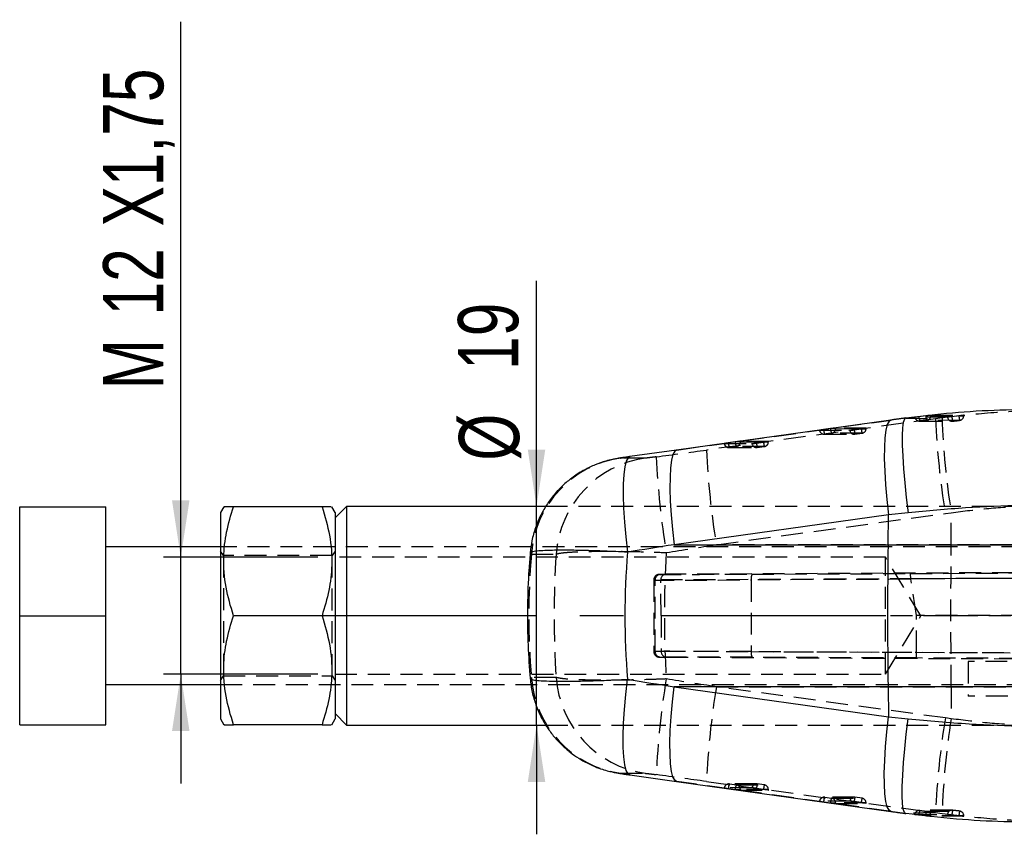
# Model space of a CAD drawing. Extents: x 50 to 602, y 2 to 426.
# Tile 4 of 22: x 90 to 176, y 177 to 248. Entities that reach past the tile are written whole.
import ezdxf

# ---------------------------------------------------------------- set-up
doc = ezdxf.new("R2010")
doc.units = 0
doc.header["$LTSCALE"] = 1.5
doc.linetypes.add('CENTERX2', pattern=[20.32, 12.7, -2.54, 2.54, -2.54])
doc.linetypes.add('HIDDEN', pattern=[1.905, 1.27, -0.635])
doc.layers.get('0').update_dxf_attribs({"linetype": 'CONTINUOUS'})
doc.layers.add('FORMATO', color=179, linetype='CONTINUOUS')
doc.styles.add('SLDTEXTSTYLE0', font='TXT', dxfattribs={"width": 0.75})
doc.dimstyles.new('SLDDIMSTYLE3', dxfattribs={"dimtxt": 5.25, "dimasz": 4.953, "dimexe": 0, "dimexo": 0.0625, "dimgap": 1.3125, "dimtad": 1, "dimdec": 0, "dimrnd": 1e-09, "dimzin": 12, "dimtxsty": 'SLDTEXTSTYLE0', "dimsah": 1, "dimcen": 0.09, "dimazin": 3, "dimtfac": 1, "dimtmove": 0, "dimatfit": 3, "dimtolj": 1, "dimtzin": 12})
doc.dimstyles.new('SLDDIMSTYLE4', dxfattribs={"dimtxt": 5.25, "dimasz": 4.953, "dimexe": 0, "dimexo": 0.0625, "dimgap": 1.3125, "dimtad": 1, "dimdec": 3, "dimrnd": 1e-09, "dimzin": 12, "dimtxsty": 'SLDTEXTSTYLE0', "dimsah": 1, "dimcen": 0.09, "dimazin": 3, "dimtfac": 1, "dimtdec": 3, "dimtmove": 0, "dimatfit": 3, "dimtolj": 1, "dimtzin": 12})

# ---------------------------------------------------------------- blocks, each defined once
blk = doc.blocks.new('_D_9')
at = {"layer": 'FORMATO'}
for p, q in [((134.752, 205.313), (134.752, 224.98)), ((134.752, 186.263), (134.752, 205.313)), ((134.752, 186.263), (134.752, 176.738))]:
    blk.add_line(p, q, dxfattribs=at)
for points in [[(134.752, 205.313), (135.514, 210.266), (133.99, 210.266)], [(134.752, 186.263), (133.99, 181.31), (135.514, 181.31)]]:
    blk.add_solid(points, dxfattribs=at)
at = {"layer": 'FORMATO', "char_height": 5.25, "attachment_point": 1, "rotation": 90, "style": 'SLDTEXTSTYLE0'}
for s, insert in [('19', (127.905, 217.221)), ('%%c', (127.985, 209.304))]:
    blk.add_mtext(s, dxfattribs=dict(at, insert=insert))
blk = doc.blocks.new('_D_10')
at = {"layer": 'FORMATO'}
for p, q in [((103.73, 200.888), (103.73, 247.561)), ((115.687, 200.888), (102.23, 200.888)), ((103.73, 190.688), (103.73, 200.888)), ((115.687, 190.688), (102.23, 190.688)), ((103.73, 190.688), (103.73, 181.163))]:
    blk.add_line(p, q, dxfattribs=at)
for points in [[(103.73, 200.888), (104.492, 205.841), (102.968, 205.841)], [(103.73, 190.688), (102.968, 185.735), (104.492, 185.735)]]:
    blk.add_solid(points, dxfattribs=at)
at = {"layer": 'FORMATO', "char_height": 5.25, "attachment_point": 1, "rotation": 90, "style": 'SLDTEXTSTYLE0'}
for s, insert in [('X1,75', (96.962, 229.719)), ('12', (96.962, 221.96)), ('M', (96.962, 215.529))]:
    blk.add_mtext(s, dxfattribs=dict(at, insert=insert))

msp = doc.modelspace()

# ---------------------------------------------------------------- linework, layer by layer
at = {"color": 7, "linetype": 'HIDDEN'}
for p, q in [((169.5375, 212.9506), (149.5699, 210.2334)), ((168.0858, 213.1614), (168.6853, 213.2346)), ((168.6853, 213.2346), (168.6979, 213.236)), ((169.1387, 213.2798), (171.9987, 213.2598)), ((170.1114, 213.0268), (169.5375, 212.9506)), ((171.5816, 213.2067), (170.9669, 213.1366)), ((171.6829, 213.218), (171.5816, 213.2067)), ((171.6829, 213.218), (172.0028, 213.218)), ((171.9987, 213.2598), (171.9975, 213.2587)), ((171.9987, 213.218), (171.9987, 213.2598)), ((172.0031, 213.218), (172.0031, 213.2587)), ((146.995, 210.2334), (165.6855, 212.8473)), ((160.3792, 212.0945), (159.7796, 212.011)), ((160.3976, 212.0971), (160.3792, 212.0945)), ((160.8324, 212.0971), (160.3976, 212.0971)), ((160.8324, 212.1494), (160.8324, 212.0971)), ((163.4798, 212.1427), (160.8324, 212.1494)), ((160.8324, 212.0971), (163.4798, 212.0905)), ((162.4486, 211.9926), (163.0635, 212.0762)), ((163.1667, 212.0905), (163.4843, 212.0905)), ((163.4798, 212.0905), (163.4798, 212.1427)), ((163.4843, 212.0905), (163.4843, 212.1421)), ((165.6855, 212.8473), (165.6572, 212.8454)), ((168.1356, 212.7539), (170.9796, 212.7379)), ((159.4341, 211.9541), (162.0662, 211.9476)), ((159.8303, 211.6075), (162.4624, 211.6009)), ((160.4858, 211.6949), (159.8863, 211.6114)), ((159.8863, 211.6114), (162.5184, 211.6048)), ((163.1333, 211.6883), (160.4858, 211.6949)), ((162.518, 211.6046), (163.1329, 211.6882)), ((162.5184, 211.6048), (162.518, 211.6046)), ((162.5184, 211.6048), (163.1333, 211.6883)), ((163.1333, 211.6883), (163.1329, 211.6882)), ((151.1277, 210.7965), (153.5473, 210.7904)), ((152.0728, 210.9369), (151.4733, 210.8533)), ((151.524, 210.4499), (153.9435, 210.4438)), ((152.1795, 210.5373), (151.5799, 210.4537)), ((151.5799, 210.4537), (153.9995, 210.4477)), ((152.0913, 210.9394), (152.0728, 210.9369)), ((152.5261, 210.9394), (152.0913, 210.9394)), ((154.6144, 210.5312), (152.1795, 210.5373)), ((152.5261, 210.9917), (152.5261, 210.9394)), ((154.961, 210.9856), (152.5261, 210.9917)), ((152.5261, 210.9394), (154.961, 210.9334)), ((153.9298, 210.8355), (154.5447, 210.919)), ((153.9992, 210.4475), (154.6141, 210.531)), ((153.9995, 210.4477), (153.9992, 210.4475)), ((153.9995, 210.4477), (154.6144, 210.5312)), ((154.6144, 210.5312), (154.6141, 210.531)), ((154.6479, 210.9334), (154.9654, 210.9334)), ((154.961, 210.9334), (154.961, 210.9856)), ((154.9654, 210.9334), (154.9654, 210.985)), ((144.2309, 209.5241), (142.0734, 209.5241)), ((142.9214, 209.6637), (142.8929, 209.6617)), ((146.995, 210.2334), (146.9666, 210.2315)), ((223.1868, 205.3133), (135.5646, 205.3133)), ((150.4317, 201.9807), (170.3994, 204.6978)), ((170.3994, 204.6978), (170.9098, 204.7654)), ((170.8997, 201.9807), (170.9098, 204.7654)), ((177.1868, 201.7883), (107.1868, 201.7883)), ((170.8997, 201.9807), (150.4317, 201.9807)), ((187.6527, 201.9807), (170.8997, 201.9807)), ((107.4539, 201.0383), (107.1868, 201.4197)), ((107.4539, 201.0383), (107.4539, 190.5383)), ((116.9198, 201.0383), (107.4539, 201.0383)), ((117.1868, 201.4197), (116.9198, 201.0383)), ((116.9198, 190.5383), (116.9198, 201.0383)), ((134.3047, 201.1666), (136.4623, 201.1666)), ((165.1868, 200.8883), (117.1868, 200.8883)), ((165.1868, 190.6883), (165.1868, 200.8883)), ((168.2512, 195.7883), (165.1868, 200.8883)), ((146.0311, 199.399), (145.5759, 199.3934)), ((145.5875, 198.9325), (244.7589, 199.3841)), ((244.9588, 199.8494), (146.0311, 199.399)), ((153.5498, 199.4133), (167.3474, 199.4683)), ((167.3474, 199.4683), (251.2547, 199.8494)), ((251.3349, 199.384), (167.3797, 199.0027)), ((144.9683, 198.8912), (144.9683, 192.6853)), ((145.0837, 198.8935), (145.5867, 198.8996)), ((145.0837, 192.6831), (145.0837, 198.8935)), ((145.6227, 195.804), (145.5867, 198.8996)), ((167.3825, 198.9688), (153.4707, 198.9133)), ((153.4707, 198.9133), (153.4707, 192.6632)), ((167.891, 195.8015), (167.3825, 198.9688)), ((145.6227, 195.804), (145.6227, 192.6784)), ((145.6227, 195.804), (244.7368, 195.7883)), ((165.1868, 190.6883), (168.2512, 195.7883)), ((251.4539, 195.7883), (167.891, 195.8015)), ((167.891, 192.6066), (167.891, 195.8015)), ((145.6227, 192.6764), (145.0837, 192.6831)), ((145.6227, 192.6784), (145.6227, 192.6764)), ((244.6319, 192.2276), (145.6227, 192.6784)), ((153.4707, 192.6632), (167.891, 192.6057)), ((167.891, 192.6066), (251.3491, 192.2276)), ((167.891, 192.6057), (167.891, 192.6066)), ((145.5759, 192.1831), (146.0673, 192.177)), ((146.0673, 192.177), (244.8488, 191.7272)), ((167.8587, 192.1062), (153.5498, 192.1632)), ((251.2853, 191.7273), (167.8587, 192.1062)), ((175.8017, 191.7883), (172.392, 191.7883)), ((172.392, 191.7883), (172.392, 188.7883)), ((117.1868, 190.6883), (165.1868, 190.6883)), ((107.1868, 190.1568), (107.4539, 190.5383)), ((107.1868, 189.7883), (177.1868, 189.7883)), ((107.4539, 190.5383), (116.9198, 190.5383)), ((116.9198, 190.5383), (117.1868, 190.1568)), ((134.3047, 190.4099), (134.2771, 190.3204)), ((136.4623, 190.4099), (134.3047, 190.4099)), ((150.4317, 189.5958), (170.8997, 189.5958)), ((170.3994, 186.8787), (150.4317, 189.5958)), ((170.8997, 189.5958), (170.9098, 186.8111)), ((170.8997, 189.5958), (187.6527, 189.5958)), ((178.6905, 188.7883), (172.392, 188.7883)), ((170.9098, 186.8111), (170.3994, 186.8787)), ((135.5619, 186.2633), (223.1868, 186.2633)), ((142.0734, 182.0525), (144.2309, 182.0525)), ((142.9214, 181.9128), (142.8929, 181.9148)), ((146.995, 181.3431), (146.9666, 181.345)), ((165.6855, 178.7292), (146.995, 181.3431)), ((149.5699, 181.3431), (169.5375, 178.6259)), ((153.5473, 180.7861), (151.1277, 180.78)), ((151.4733, 180.7232), (152.0728, 180.6396)), ((153.9435, 181.1327), (151.524, 181.1266)), ((153.9995, 181.1288), (151.5799, 181.1228)), ((151.5799, 181.1228), (152.1795, 181.0392)), ((152.0728, 180.6396), (152.0913, 180.6371)), ((152.0913, 180.6371), (152.5261, 180.6371)), ((152.1795, 181.0392), (154.6144, 181.0453)), ((154.961, 180.6432), (152.5261, 180.6371)), ((152.5261, 180.6371), (152.5261, 180.5848)), ((152.5261, 180.5848), (154.961, 180.5909)), ((154.5447, 180.6575), (153.9298, 180.741)), ((153.9995, 181.1288), (153.9992, 181.129)), ((154.6141, 181.0455), (153.9992, 181.129)), ((154.6144, 181.0453), (153.9995, 181.1288)), ((154.6144, 181.0453), (154.6141, 181.0455)), ((154.6479, 180.6432), (154.9651, 180.6432)), ((154.961, 180.5909), (154.961, 180.6432)), ((154.9654, 180.5915), (154.9654, 180.6432)), ((162.0662, 179.629), (159.4341, 179.6224)), ((159.7796, 179.5655), (160.3792, 179.482)), ((162.4624, 179.9756), (159.8303, 179.969)), ((162.5184, 179.9717), (159.8863, 179.9652)), ((159.8863, 179.9652), (160.4858, 179.8816)), ((160.3792, 179.482), (160.3976, 179.4794)), ((160.3976, 179.4794), (160.8324, 179.4794)), ((160.4858, 179.8816), (163.1333, 179.8882)), ((163.4798, 179.486), (160.8324, 179.4794)), ((160.8324, 179.4794), (160.8324, 179.4272)), ((160.8324, 179.4272), (163.4798, 179.4338)), ((163.0635, 179.5004), (162.4486, 179.5839)), ((162.5184, 179.9717), (162.518, 179.9719)), ((163.1329, 179.8884), (162.518, 179.9719)), ((163.1333, 179.8882), (162.5184, 179.9717)), ((163.1333, 179.8882), (163.1329, 179.8884)), ((163.1667, 179.486), (163.484, 179.486)), ((163.4798, 179.4338), (163.4798, 179.486)), ((163.4843, 179.4344), (163.4843, 179.486)), ((165.6855, 178.7292), (165.6572, 178.7311)), ((170.9797, 178.8366), (168.1356, 178.8226)), ((169.5375, 178.6259), (170.1114, 178.5497)), ((168.6853, 178.3419), (168.0858, 178.4151)), ((168.6979, 178.3405), (168.6853, 178.3419)), ((171.9987, 178.3167), (169.1387, 178.2967)), ((170.9669, 178.44), (171.5816, 178.3698)), ((171.5816, 178.3698), (171.6829, 178.3585)), ((171.6829, 178.3585), (172.0028, 178.3585)), ((171.9987, 178.3167), (171.9987, 178.3585)), ((172.0031, 178.3172), (172.0031, 178.3585))]:
    msp.add_line(p, q, dxfattribs=at)
at = {"color": 7, "linetype": 'CONTINUOUS'}
for p, q in [((166.9508, 213.0236), (166.9319, 213.023)), ((165.6572, 212.8454), (146.9666, 210.2315)), ((146.9666, 210.2315), (142.8928, 209.6617)), ((89.6868, 195.7883), (89.6868, 205.2883)), ((89.6868, 205.2883), (97.1869, 205.2883)), ((97.1869, 195.7883), (97.1869, 205.2883)), ((107.4755, 205.2883), (107.1868, 204.7883)), ((116.0497, 205.2883), (108.324, 205.2883)), ((117.1868, 204.7883), (116.8982, 205.2883)), ((118.1868, 205.3133), (117.1868, 204.3133)), ((135.5646, 205.3133), (118.1868, 205.3133)), ((118.1868, 205.3133), (118.1868, 186.2633)), ((107.1868, 204.7883), (107.1868, 186.7883)), ((117.1868, 204.7883), (117.1868, 186.7883)), ((165.4421, 204.5946), (146.7516, 201.9807)), ((165.4049, 201.9807), (165.4421, 204.5946)), ((167.1564, 204.7709), (165.4421, 204.5946)), ((107.1868, 201.7883), (97.1869, 201.7883)), ((146.7516, 201.9807), (165.4049, 201.9807)), ((165.4049, 201.9807), (182.3834, 201.9807)), ((89.6868, 195.7883), (97.1869, 195.7883)), ((89.6868, 186.2883), (89.6868, 195.7883)), ((97.1869, 186.2883), (97.1869, 195.7883)), ((116.0497, 195.7883), (108.324, 195.7883)), ((97.1869, 189.7883), (107.1868, 189.7883)), ((165.4049, 189.5958), (146.7516, 189.5958)), ((146.7516, 189.5958), (165.4421, 186.9819)), ((165.4049, 189.5958), (165.4421, 186.9819)), ((182.3834, 189.5958), (165.4049, 189.5958)), ((117.1868, 187.2633), (118.1868, 186.2633)), ((107.1868, 186.7883), (107.4755, 186.2883)), ((116.8982, 186.2883), (117.1868, 186.7883)), ((165.4421, 186.9819), (167.1564, 186.8057)), ((89.6868, 186.2883), (97.1869, 186.2883)), ((116.0497, 186.2883), (108.324, 186.2883)), ((118.1868, 186.2633), (135.5619, 186.2633)), ((142.8928, 181.9148), (146.9666, 181.345)), ((146.9666, 181.345), (165.6572, 178.7311)), ((166.9508, 178.5529), (166.9319, 178.5535))]:
    msp.add_line(p, q, dxfattribs=at)
at = {"color": 8, "linetype": 'CONTINUOUS', "flags": 128}
for points in [[(166.9319, 213.023), (166.8259, 212.9325), (166.7312, 212.643), (166.6687, 212.1616), (166.6399, 211.4988), (166.6453, 210.6695), (166.6849, 209.6919), (166.7577, 208.5878), (166.8623, 207.3814), (166.9961, 206.0997), (167.1564, 204.7709)], [(165.6572, 212.8454), (165.4957, 212.748), (165.3372, 212.4522), (165.2135, 211.9666), (165.1273, 211.3018), (165.0805, 210.4723), (165.074, 209.4964), (165.1082, 208.3955), (165.1821, 207.1937), (165.2942, 205.9174), (165.4421, 204.5946)], [(142.8929, 209.6617), (142.7288, 209.5628), (142.568, 209.2632), (142.4425, 208.7715), (142.3551, 208.0987), (142.3078, 207.2595), (142.3016, 206.2728), (142.3366, 205.1604), (142.4121, 203.9471), (142.5263, 202.6597), (142.6768, 201.3269)], [(146.9666, 210.2315), (146.8052, 210.1341), (146.6467, 209.8383), (146.523, 209.3527), (146.4367, 208.6879), (146.3899, 207.8584), (146.3835, 206.8825), (146.4176, 205.7816), (146.4916, 204.5798), (146.6037, 203.3035), (146.7516, 201.9807)], [(142.8929, 181.9148), (142.7288, 182.0137), (142.568, 182.3133), (142.4425, 182.805), (142.3551, 183.4778), (142.3078, 184.317), (142.3016, 185.3037), (142.3366, 186.4161), (142.4121, 187.6294), (142.5263, 188.9168), (142.6768, 190.2497)], [(146.9666, 181.345), (146.8052, 181.4424), (146.6467, 181.7382), (146.523, 182.2238), (146.4367, 182.8886), (146.3899, 183.7181), (146.3835, 184.694), (146.4176, 185.795), (146.4916, 186.9968), (146.6037, 188.273), (146.7516, 189.5958)], [(165.6572, 178.7311), (165.4957, 178.8285), (165.3372, 179.1243), (165.2135, 179.6099), (165.1273, 180.2747), (165.0805, 181.1042), (165.074, 182.0801), (165.1082, 183.1811), (165.1821, 184.3829), (165.2942, 185.6592), (165.4421, 186.9819)], [(166.9319, 178.5535), (166.8259, 178.644), (166.7312, 178.9335), (166.6687, 179.4149), (166.6399, 180.0777), (166.6453, 180.907), (166.6849, 181.8846), (166.7577, 182.9887), (166.8623, 184.1951), (166.9961, 185.4768), (167.1564, 186.8057)]]:
    msp.add_lwpolyline(points, dxfattribs=at)
at = {"color": 7, "linetype": 'HIDDEN', "flags": 128}
for points in [[(170.584, 213.0968), (170.4646, 213.0974), (169.9854, 213.0997), (168.0686, 213.1077), (167.7397, 213.1089)], [(169.1387, 213.236), (170.5756, 213.2275), (171.9987, 213.218)], [(168.1871, 212.7604), (168.3068, 212.7598), (168.7857, 212.7576), (170.7012, 212.7475), (171.0295, 212.7456)], [(171.6414, 212.8145), (171.5217, 212.8154), (171.0428, 212.8187), (169.1273, 212.8308), (168.7836, 212.8328)], [(159.7796, 212.011), (159.7019, 212), (159.6293, 211.9894), (159.5646, 211.9795), (159.5105, 211.9709), (159.4691, 211.9638), (159.4419, 211.9585), (159.4301, 211.9553), (159.4341, 211.9541)], [(151.4733, 210.8533), (151.3956, 210.8423), (151.323, 210.8317), (151.2583, 210.8219), (151.2042, 210.8133), (151.1627, 210.8062), (151.1356, 210.8009), (151.1237, 210.7976), (151.1277, 210.7965)], [(170.8997, 189.5958), (170.8949, 191.1414), (170.8914, 192.6891), (170.8893, 194.2383), (170.8886, 195.7883), (170.8893, 197.3382), (170.8914, 198.8874), (170.8949, 200.4351), (170.8997, 201.9807)], [(151.1277, 180.78), (151.1237, 180.7789), (151.1356, 180.7756), (151.1627, 180.7703), (151.2042, 180.7632), (151.2583, 180.7546), (151.323, 180.7448), (151.3956, 180.7342), (151.4733, 180.7232)], [(159.4341, 179.6224), (159.4301, 179.6212), (159.4419, 179.618), (159.4691, 179.6127), (159.5105, 179.6056), (159.5646, 179.597), (159.6293, 179.5872), (159.7019, 179.5765), (159.7796, 179.5655)], [(171.0295, 178.831), (170.9098, 178.8302), (170.4309, 178.8275), (168.5154, 178.8177), (168.1871, 178.8161)], [(168.7836, 178.7437), (168.9034, 178.7444), (169.3823, 178.7472), (171.2978, 178.7595), (171.6414, 178.762)], [(167.7397, 178.4676), (167.8578, 178.468), (168.337, 178.4699), (170.2538, 178.4781), (170.584, 178.4797)], [(171.9987, 178.3585), (170.5756, 178.349), (169.1387, 178.3405)]]:
    msp.add_lwpolyline(points, dxfattribs=at)
at = {"color": 7, "linetype": 'HIDDEN'}
for centre, radius, start, end in [((168.1376, 213.1633), 0.406, 187.641362, 269.74239), ((168.1389, 213.1599), 0.4024, 187.27897, 276.881642), ((168.9754, 213.1727), 0.8897, 180.72487, 207.609562), ((169.5726, 213.2387), 0.8873, 180.270218, 207.228318), ((168.7342, 213.2342), 0.4045, 277.013741, 0.255445), ((239.494, 216.0848), 70.0266, 182.565303, 189.358413), ((238.4591, 215.4624), 68.3911, 182.040927, 188.998549), ((170.9835, 213.1454), 0.4025, 186.929544, 276.563888), ((173.2674, 213.3042), 2.3065, 184.167323, 194.015871), ((173.8923, 213.3581), 2.3156, 183.749248, 193.577078), ((171.5971, 213.218), 0.406, 276.219448, 0), ((171.5942, 213.2162), 0.4045, 276.696704, 0.257093), ((161.2734, 212.1191), 0.8945, 181.575265, 208.30818), ((160.4278, 212.0953), 0.4046, 278.240229, 0.251586), ((160.4268, 231.4869), 19.589, 277.735699, 278.040536), ((165.4203, 212.2976), 2.3671, 185.368591, 194.920276), ((163.0783, 212.0905), 0.406, 277.7351, 0), ((163.0753, 212.0887), 0.4046, 278.240229, 0.251586), ((170.9822, 213.1487), 0.406, 269.665852, 276.643299), ((159.8313, 212.0135), 0.406, 188.323251, 269.856571), ((159.8325, 212.0101), 0.4023, 187.989036, 277.685582), ((160.6738, 212.0356), 0.8945, 181.575091, 208.308354), ((161.5085, 218.323), 6.3998, 274.999411, 278.447656), ((162.4646, 212.0035), 0.4023, 187.987877, 277.685533), ((164.8043, 212.214), 2.3661, 185.367543, 194.923456), ((162.4634, 212.0069), 0.406, 269.856571, 277.7351), ((151.525, 210.8559), 0.406, 188.323251, 269.856571), ((151.5261, 210.8524), 0.4023, 187.98786, 277.686458), ((152.3675, 210.8779), 0.8945, 181.57533, 208.308048), ((152.967, 210.9615), 0.8945, 181.574233, 208.309212), ((152.1215, 210.9377), 0.4046, 278.238984, 0.253919), ((152.9895, 217.1673), 6.4012, 274.999635, 278.447172), ((153.9457, 210.8464), 0.4023, 187.989674, 277.684795), ((156.2873, 211.0571), 2.3679, 185.370068, 194.918799), ((153.9446, 210.8498), 0.406, 269.856571, 277.7351), ((151.9197, 230.2461), 19.5045, 277.734597, 278.040733), ((156.9008, 211.1404), 2.3665, 185.367352, 194.921514), ((154.5594, 210.9334), 0.406, 277.7351, 0), ((154.5564, 210.9316), 0.4046, 278.240112, 0.251573), ((143.3757, 200.5241), 9.0937, 98.233733, 175.948516), ((145.5332, 200.5242), 9.0936, 98.233672, 175.948631), ((215.9161, 212.7288), 70.7863, 182.50214, 189.293025), ((219.5263, 213.3677), 70.0266, 182.565304, 189.358412), ((145.5808, 198.8964), 0.497, 90.554503, 180.343137), ((154.3027, 199.038), 0.8413, 153.504224, 188.522267), ((145.5808, 192.6801), 0.497, 179.656863, 269.445497), ((154.3027, 192.5385), 0.8413, 171.477733, 206.495776), ((143.3757, 191.0524), 9.0937, 184.051484, 261.766267), ((145.5332, 191.0523), 9.0936, 184.051369, 261.766328), ((215.9161, 178.8477), 70.7863, 170.706975, 177.49786), ((219.5263, 178.2088), 70.0266, 170.641588, 177.434696), ((239.494, 175.4917), 70.0266, 170.641587, 177.434697), ((238.4591, 176.1141), 68.3911, 171.001451, 177.959073), ((151.525, 180.7206), 0.406, 90.143429, 171.676749), ((151.5261, 180.7241), 0.4023, 82.313542, 172.01214), ((152.3675, 180.6986), 0.8945, 151.691952, 178.42467), ((152.967, 180.615), 0.8945, 151.690788, 178.425767), ((152.1215, 180.6389), 0.4046, 359.746081, 81.761016), ((153.9457, 180.7301), 0.4023, 82.315205, 172.010326), ((152.9895, 174.4092), 6.4012, 81.552828, 85.000365), ((156.2873, 180.5194), 2.3679, 165.081201, 174.629932), ((153.9446, 180.7267), 0.406, 82.2649, 90.143429), ((156.9008, 180.4361), 2.3665, 165.078486, 174.632648), ((151.9197, 161.3305), 19.5045, 81.959267, 82.265403), ((154.5594, 180.6432), 0.406, 0, 82.2649), ((154.5564, 180.6449), 0.4046, 359.748427, 81.759888), ((159.8313, 179.563), 0.406, 90.143429, 171.676749), ((159.8325, 179.5665), 0.4023, 82.314418, 172.010964), ((160.6738, 179.541), 0.8945, 151.691646, 178.424909), ((161.2734, 179.4574), 0.8945, 151.69182, 178.424735), ((160.4278, 179.4812), 0.4046, 359.748414, 81.759771), ((162.4646, 179.573), 0.4023, 82.314467, 172.012123), ((161.5085, 173.2535), 6.3998, 81.552344, 85.000589), ((164.8043, 179.3625), 2.3661, 165.076544, 174.632457), ((162.4634, 179.5696), 0.406, 82.2649, 90.143429), ((165.4203, 179.2789), 2.3671, 165.079724, 174.631409), ((160.4268, 160.0896), 19.589, 81.959464, 82.264301), ((163.0783, 179.486), 0.406, 0, 82.2649), ((163.0753, 179.4878), 0.4046, 359.748414, 81.759771), ((168.1376, 178.4132), 0.406, 90.25761, 172.384041), ((168.1389, 178.4166), 0.4024, 83.118358, 172.72103), ((168.9754, 178.4038), 0.8897, 152.390438, 179.27513), ((169.5726, 178.3378), 0.8873, 152.771682, 179.729782), ((168.7342, 178.3423), 0.4045, 359.744555, 82.986259), ((170.9835, 178.4311), 0.4025, 83.436112, 173.070456), ((173.2674, 178.2723), 2.3065, 165.984129, 175.832677), ((170.9822, 178.4278), 0.406, 83.356701, 90.334148), ((173.8923, 178.2184), 2.3156, 166.422922, 176.250752), ((171.5971, 178.3585), 0.406, 0, 83.780552), ((171.5942, 178.3603), 0.4045, 359.742907, 83.303296)]:
    msp.add_arc(centre, radius, start, end, dxfattribs=at)
at = {"color": 7, "linetype": 'CONTINUOUS'}
msp.add_arc((601.1589, 195.7883), 435.798, 179.185836, 180.814164, dxfattribs=at)
at = {"color": 7, "linetype": 'HIDDEN'}
for centre, major_axis, ratio, start_param, end_param in [((169.5451, 212.8492), (25.6096, 3.502), 0.0203826, 1.669483, 1.7192921), ((160.4308, 212.0932), (0.406, 0.0555), 0.0203841, 0.1453066, 1.6499205), ((163.0783, 212.0866), (0.406, 0.0555), 0.0203841, 4.9292214, 6.4284919), ((152.1245, 210.9356), (0.406, 0.0555), 0.0203841, 0.1453066, 1.6499205), ((154.5594, 210.9295), (0.406, 0.0555), 0.0203841, 4.9292214, 6.4284919), ((100.4044, 204.8372), (455.9283, 61.9021), 0.0027706, 4.8104171, 4.820059), ((101.6412, 195.7883), (455.9206, 71.0365), 0.0030357, 4.8094948, 4.8191367), ((213.3535, 195.7883), (79.2762, 0), 0.896234, 3.0658217, 3.2173637), ((198.9863, 195.7883), (0, 71.05), 0.8825323, 1.4950253, 1.6465673), ((198.9863, 195.7883), (0, 71.05), 0.7471827, 1.4931718, 1.6484209), ((155.1162, 199.4316), (9.65, 0.0404), 0.0012291, 2.9906639, 3.143258), ((155.1162, 199.4316), (9.65, 0.0404), 0.0012291, 3.143258, 4.5493361), ((146.0332, 198.899), (-0.0042, 0.5), 0.8932843, 6.2784567, 7.7794195), ((167.3495, 198.9683), (-0.0021, 0.5), 0.0606935, 4.7809599, 6.2819227), ((155.1183, 198.9316), (10.15, 0.0404), 0.0011686, 2.9906644, 4.5493366), ((146.1165, 198.9001), (0.5281, -0.0456), 0.9427753, 3.1678531, 3.2337323), ((168.4995, 198.9729), (1.1197, -0.0395), 0.4448713, 3.1610403, 3.2289814), ((155.1183, 192.6449), (10.15, -0.0404), 0.0011686, 1.7338487, 3.292521), ((146.0694, 192.677), (0.0042, 0.5), 0.8933176, 1.5794792, 3.1463213), ((167.8608, 192.6061), (0.0021, 0.5), 0.0605298, 3.1428552, 4.7117591), ((155.1162, 192.1449), (9.65, -0.0404), 0.0012291, 1.7338492, 3.1585804), ((155.1162, 192.1449), (9.65, -0.0404), 0.0012291, 3.1585804, 3.2925214), ((101.6412, 195.7883), (455.9206, -71.0365), 0.0030357, 1.4640486, 1.4736905), ((100.4044, 186.7393), (455.9283, -61.9021), 0.0027706, 1.4631263, 1.4727682), ((152.1245, 180.6409), (0.406, -0.0555), 0.0203841, 4.6332648, 6.1378787), ((154.5594, 180.647), (0.406, -0.0555), 0.0203841, 6.1378787, 7.6371492), ((160.4308, 179.4833), (0.406, -0.0555), 0.0203841, 4.6332648, 6.1378787), ((163.0783, 179.4899), (0.406, -0.0555), 0.0203841, 6.1378787, 7.6371492), ((169.5451, 178.7273), (25.6096, -3.502), 0.0203826, 4.5638932, 4.6137023)]:
    msp.add_ellipse(centre, major_axis=major_axis, ratio=ratio, start_param=start_param, end_param=end_param, dxfattribs=at)
at = {"color": 7, "linetype": 'CONTINUOUS'}
for centre, major_axis, ratio, start_param, end_param in [((118.9819, 195.7883), (442.0377, 71.0299), 0.0038233, 1.5073186, 1.5165523), ((213.3535, 195.7883), (0, 71.05), 0.9977811, 1.4927636, 1.6488291), ((118.9819, 195.7883), (442.0377, -71.0299), 0.0038233, 4.766633, 4.7758667)]:
    msp.add_ellipse(centre, major_axis=major_axis, ratio=ratio, start_param=start_param, end_param=end_param, dxfattribs=at)
for points, knots in [([(166.9508, 213.0236), (168.3029, 213.1896), (171.0315, 213.5245), (175.2633, 213.7745), (178.046, 213.7723), (179.4783, 213.7711)], [0, 0, 0, 0, 0.3228225, 0.6514594, 1, 1, 1, 1]), ([(166.9318, 213.0229), (166.8253, 213.0082), (166.3993, 212.949), (165.9752, 212.8898), (165.6572, 212.8454)], [0, 0, 0, 0, 0.2500072, 1, 1, 1, 1]), ([(142.8952, 209.6616), (142.7721, 209.6443), (142.4687, 209.6017), (142.0901, 209.5433), (141.7355, 209.4835), (141.306, 209.3981), (140.6728, 209.2393), (139.8567, 208.9589), (138.8868, 208.5019), (137.9682, 207.9235), (137.1102, 207.2238), (136.3562, 206.4484), (135.6743, 205.5514), (135.0928, 204.5484), (134.6404, 203.4609), (134.3271, 202.3577), (134.2445, 201.6122), (134.2057, 201.2613)], [0, 0, 0, 0, 0.0279795, 0.0689808, 0.1005343, 0.1299498, 0.1737994, 0.247792, 0.3237388, 0.4142397, 0.4909699, 0.5720042, 0.6566606, 0.7435031, 0.8317117, 0.920782, 1, 1, 1, 1]), ([(108.324, 195.7883), (108.0789, 196.6128), (107.5835, 198.2797), (107.4022, 200.7495), (107.6683, 203.1105), (108.1041, 204.5579), (108.324, 205.2883)], [0, 0, 0, 0, 0.2646058, 0.5349497, 0.7653441, 1, 1, 1, 1]), ([(108.324, 205.2883), (108.2135, 205.2883), (107.8596, 205.2883), (107.4964, 205.2883), (107.5267, 205.2883), (107.5373, 205.2883)], [0, 0, 0, 0, 0.2279853, 0.730418, 1, 1, 1, 1]), ([(116.8393, 205.2883), (116.8498, 205.2883), (116.8814, 205.2883), (116.5203, 205.2883), (116.1601, 205.2883), (116.0497, 205.2883)], [0, 0, 0, 0, 0.2567025, 0.7720082, 1, 1, 1, 1]), ([(116.0497, 205.2883), (116.2947, 204.4637), (116.7902, 202.7968), (116.9715, 200.327), (116.7054, 197.966), (116.2696, 196.5186), (116.0497, 195.7883)], [0, 0, 0, 0, 0.2646058, 0.5349497, 0.7653441, 1, 1, 1, 1]), ([(182.2858, 205.4333), (181.4295, 205.4387), (179.7116, 205.4495), (176.3414, 205.3918), (172.1295, 205.2214), (168.8257, 204.9221), (167.1564, 204.7709)], [0, 0, 0, 0, 0.1753477, 0.3517799, 0.672473, 1, 1, 1, 1]), ([(134.2004, 201.2608), (134.1601, 200.7653), (134.0362, 199.2408), (133.9447, 196.6771), (133.9755, 193.6306), (134.0949, 191.5102), (134.1887, 190.4248), (134.1983, 190.3138)], [0, 0, 0, 0, 0.13618704, 0.41897514, 0.70151966, 0.96946405, 1, 1, 1, 1]), ([(108.324, 186.2883), (108.0789, 187.1128), (107.5835, 188.7797), (107.4022, 191.2495), (107.6683, 193.6105), (108.1041, 195.0579), (108.324, 195.7883)], [0, 0, 0, 0, 0.2646058, 0.5349497, 0.7653441, 1, 1, 1, 1]), ([(116.0497, 195.7883), (116.2947, 194.9637), (116.7902, 193.2968), (116.9715, 190.827), (116.7054, 188.466), (116.2696, 187.0186), (116.0497, 186.2883)], [0, 0, 0, 0, 0.2646058, 0.5349497, 0.7653441, 1, 1, 1, 1]), ([(134.1986, 190.3083), (134.2478, 189.9139), (134.3446, 189.1366), (134.6735, 188.0253), (135.1121, 186.9966), (135.6536, 186.0628), (136.2742, 185.2304), (136.9539, 184.5037), (137.6712, 183.8841), (138.4043, 183.3701), (139.1303, 182.9576), (139.8254, 182.6397), (140.4588, 182.4089), (140.9915, 182.2549), (141.4082, 182.1577), (141.7369, 182.0933), (142.0619, 182.0377), (142.4318, 181.9803), (142.7526, 181.9349), (142.8937, 181.9149)], [0, 0, 0, 0, 0.0892164, 0.1757762, 0.2593929, 0.3400802, 0.4177562, 0.492245, 0.5632662, 0.6304164, 0.6931421, 0.7506949, 0.8020342, 0.8446232, 0.8756724, 0.8996408, 0.9265479, 0.9676831, 1, 1, 1, 1]), ([(167.1564, 186.8057), (168.0383, 186.7209), (169.8074, 186.5508), (173.2345, 186.3149), (177.4602, 186.1337), (180.6658, 186.14), (182.2858, 186.1432)], [0, 0, 0, 0, 0.1735688, 0.3481869, 0.6706183, 1, 1, 1, 1]), ([(107.5344, 186.2883), (107.5239, 186.2883), (107.4923, 186.2883), (107.8534, 186.2883), (108.2136, 186.2883), (108.324, 186.2883)], [0, 0, 0, 0, 0.2567025, 0.7720082, 1, 1, 1, 1]), ([(116.0497, 186.2883), (116.1601, 186.2883), (116.5141, 186.2883), (116.8773, 186.2883), (116.847, 186.2883), (116.8364, 186.2883)], [0, 0, 0, 0, 0.2279853, 0.730418, 1, 1, 1, 1]), ([(165.6572, 178.7311), (165.7631, 178.7163), (166.1867, 178.6571), (166.6125, 178.5979), (166.9318, 178.5536)], [0, 0, 0, 0, 0.2500107, 1, 1, 1, 1]), ([(179.4783, 177.8054), (178.1582, 177.803), (175.4932, 177.7982), (171.2645, 178.0288), (168.4211, 178.3743), (166.9508, 178.5529)], [0, 0, 0, 0, 0.32156217, 0.64917938, 1, 1, 1, 1])]:
    msp.add_open_spline(points, degree=3, knots=knots, dxfattribs=at)
at = {"color": 7, "linetype": 'HIDDEN'}
for points, knots in [([(166.9508, 213.0236), (167.0709, 213.0205), (167.612, 213.0066), (168.4789, 212.9829), (169.2127, 212.9605), (169.5375, 212.9506)], [0, 0, 0, 0, 0.137079, 0.6179386, 1, 1, 1, 1]), ([(168.6979, 213.236), (168.744, 213.2413), (168.8361, 213.2519), (168.9645, 213.2654), (169.066, 213.2751), (169.121, 213.2794), (169.1343, 213.2797), (169.1387, 213.2798)], [0, 0, 0, 0, 0.2236634, 0.4473538, 0.6702387, 0.8916937, 1, 1, 1, 1]), ([(183.5098, 213.6469), (183.2546, 213.6599), (181.6283, 213.7424), (178.5683, 213.7), (174.3487, 213.5118), (171.5238, 213.1885), (170.1114, 213.0268)], [0, 0, 0, 0, 0.057764, 0.3679653, 0.6839847, 1, 1, 1, 1]), ([(170.9669, 213.1366), (170.9558, 213.1352), (170.8996, 213.1286), (170.8001, 213.1173), (170.6893, 213.1054), (170.6124, 213.098), (170.5929, 213.0972), (170.584, 213.0968)], [0, 0, 0, 0, 0.0605219, 0.3043468, 0.5481704, 0.792006, 1, 1, 1, 1]), ([(171.996, 213.2572), (171.9831, 213.2551), (171.9574, 213.2509), (171.8666, 213.2395), (171.7692, 213.2279), (171.7041, 213.2205), (171.6829, 213.218)], [0, 0, 0, 0, 0.2859302, 0.5725733, 0.860763, 1, 1, 1, 1]), ([(168.7836, 212.8328), (168.6654, 212.8187), (168.4665, 212.7951), (168.2677, 212.7704), (168.1871, 212.7604)], [0, 0, 0, 0, 0.594175, 1, 1, 1, 1]), ([(171.0295, 212.7456), (171.1417, 212.7585), (171.3456, 212.782), (171.5496, 212.8044), (171.6414, 212.8145)], [0, 0, 0, 0, 0.5501909, 1, 1, 1, 1]), ([(142.0734, 209.5241), (142.0688, 209.5243), (142.0515, 209.525), (142.0905, 209.5359), (142.2279, 209.5602), (142.4369, 209.5934), (142.6681, 209.6279), (142.8522, 209.6539), (142.9214, 209.6637)], [0, 0, 0, 0, 0.0760416, 0.2869507, 0.4978085, 0.6404229, 0.8648317, 1, 1, 1, 1]), ([(145.1973, 209.6385), (145.1918, 209.6377), (145.0734, 209.6216), (144.8422, 209.5911), (144.5879, 209.5595), (144.3892, 209.5368), (144.2752, 209.5256), (144.2419, 209.5244), (144.2309, 209.5241)], [0, 0, 0, 0, 0.0119304, 0.2564506, 0.5011443, 0.6418736, 0.8812532, 1, 1, 1, 1]), ([(170.9098, 204.7654), (172.0015, 204.9059), (174.1851, 205.1868), (177.4945, 205.368), (180.8147, 205.3871), (183.0109, 205.2446), (184.109, 205.1734)], [0, 0, 0, 0, 0.247017, 0.4940391, 0.7470124, 1, 1, 1, 1]), ([(134.2195, 201.2593), (134.2117, 201.2536), (134.1754, 201.2266), (134.2478, 201.193), (134.3047, 201.1666)], [0, 0, 0, 0, 0.2129634, 1, 1, 1, 1]), ([(136.4623, 201.1666), (136.5734, 201.1957), (136.7969, 201.2542), (137.4699, 201.3218), (138.4199, 201.3757), (139.6389, 201.407), (141.0779, 201.4146), (142.618, 201.3999), (144.2935, 201.3634), (145.4704, 201.3197), (146.0588, 201.2979)], [0, 0, 0, 0, 0.1190876, 0.2396393, 0.3601916, 0.5011312, 0.6234677, 0.7458038, 0.8729014, 1, 1, 1, 1]), ([(145.5719, 199.3934), (145.5414, 199.393), (145.4955, 199.3924), (145.4643, 199.3916), (145.4498, 199.3912), (145.4279, 199.3898), (145.4066, 199.3876), (145.3715, 199.3824), (145.3019, 199.3657), (145.196, 199.3187), (145.0795, 199.2195), (144.9875, 199.07), (144.9751, 198.9533), (144.9687, 198.8938)], [0, 0, 0, 0, 0.3254682, 0.4904423, 0.5954683, 0.6297948, 0.6510977, 0.6705184, 0.7003789, 0.7571492, 0.834646, 0.915591, 1, 1, 1, 1]), ([(144.9759, 192.6741), (144.9782, 192.6247), (144.9828, 192.5242), (145.0531, 192.3967), (145.1399, 192.3021), (145.229, 192.2428), (145.3075, 192.2098), (145.3668, 192.195), (145.4005, 192.1897), (145.42, 192.1875), (145.4368, 192.1861), (145.4563, 192.1851), (145.4818, 192.1844), (145.5333, 192.1836), (145.5719, 192.1831)], [0, 0, 0, 0, 0.0699298, 0.1423894, 0.2022271, 0.2528198, 0.2943409, 0.3247859, 0.3431534, 0.3593414, 0.3824245, 0.4284984, 0.5709764, 1, 1, 1, 1]), ([(146.0588, 190.2786), (145.6542, 190.2631), (144.6669, 190.2254), (143.1351, 190.1861), (141.384, 190.1617), (139.8366, 190.1662), (138.553, 190.197), (137.5854, 190.2455), (136.8385, 190.3148), (136.5877, 190.3782), (136.4623, 190.4099)], [0, 0, 0, 0, 0.0873922, 0.2132491, 0.3391059, 0.498842, 0.6188016, 0.7387619, 0.869381, 1, 1, 1, 1]), ([(184.109, 186.4032), (183.0366, 186.3332), (180.8919, 186.1933), (177.5989, 186.2055), (174.2635, 186.381), (172.0277, 186.6677), (170.9098, 186.8111)], [0, 0, 0, 0, 0.24709364, 0.49417339, 0.74708935, 1, 1, 1, 1]), ([(142.9214, 181.9128), (142.8864, 181.9178), (142.74, 181.9383), (142.4961, 181.974), (142.2794, 182.0078), (142.1297, 182.0335), (142.0519, 182.0495), (142.0668, 182.0516), (142.0734, 182.0525)], [0, 0, 0, 0, 0.06819679, 0.28491663, 0.50179385, 0.62553476, 0.83664136, 1, 1, 1, 1]), ([(144.2309, 182.0525), (144.2325, 182.0524), (144.2518, 182.0523), (144.333, 182.0458), (144.5238, 182.0246), (144.7735, 181.9941), (144.9988, 181.9649), (145.1564, 181.9436), (145.1973, 181.938)], [0, 0, 0, 0, 0.0210054, 0.2596007, 0.4981521, 0.6582578, 0.9113205, 1, 1, 1, 1]), ([(169.5375, 178.6259), (169.2216, 178.6163), (168.4818, 178.5936), (167.6149, 178.5699), (167.0646, 178.5558), (166.9508, 178.5529)], [0, 0, 0, 0, 0.3716173, 0.8701231, 1, 1, 1, 1]), ([(168.1871, 178.8161), (168.2677, 178.8061), (168.4665, 178.7814), (168.6654, 178.7578), (168.7836, 178.7437)], [0, 0, 0, 0, 0.405825, 1, 1, 1, 1]), ([(171.6414, 178.762), (171.5496, 178.7721), (171.3456, 178.7945), (171.1417, 178.818), (171.0295, 178.831)], [0, 0, 0, 0, 0.4498091, 1, 1, 1, 1]), ([(169.1387, 178.2967), (169.1276, 178.2971), (169.1054, 178.298), (169.019, 178.3057), (168.9044, 178.3173), (168.791, 178.3297), (168.7218, 178.3377), (168.6979, 178.3405)], [0, 0, 0, 0, 0.2201764, 0.4403227, 0.6610596, 0.8831162, 1, 1, 1, 1]), ([(170.1114, 178.5497), (171.4973, 178.3923), (174.2691, 178.0776), (178.4526, 177.8594), (181.2281, 177.8809), (182.6217, 177.8917)], [0, 0, 0, 0, 0.3323948, 0.6647928, 1, 1, 1, 1]), ([(170.584, 178.4797), (170.5854, 178.4797), (170.5945, 178.4796), (170.6327, 178.4767), (170.7234, 178.4676), (170.8399, 178.4548), (170.926, 178.4447), (170.9669, 178.44)], [0, 0, 0, 0, 0.0467664, 0.2906321, 0.5345141, 0.7783762, 1, 1, 1, 1]), ([(171.6829, 178.3585), (171.7268, 178.3534), (171.8144, 178.3434), (171.9188, 178.3306), (171.9867, 178.3213), (172.0075, 178.3172), (172.0008, 178.3168), (171.9987, 178.3167)], [0, 0, 0, 0, 0.2255229, 0.4510657, 0.6758589, 0.8993874, 1, 1, 1, 1])]:
    msp.add_open_spline(points, degree=3, knots=knots, dxfattribs=at)
at = {"color": 8, "linetype": 'CONTINUOUS'}
for points, knots in [([(142.6768, 201.3269), (141.9948, 201.3599), (140.7494, 201.4202), (139.0695, 201.4722), (137.5127, 201.4996), (136.2255, 201.4944), (135.247, 201.4605), (134.6243, 201.4082), (134.2553, 201.3416), (134.2307, 201.285), (134.2195, 201.2593)], [0, 0, 0, 0, 0.1473652, 0.2691044, 0.3945716, 0.5522026, 0.6681348, 0.7872737, 0.9034548, 1, 1, 1, 1]), ([(134.2771, 190.3204), (134.2577, 190.299), (134.2075, 190.2434), (134.5481, 190.1805), (135.1477, 190.1203), (136.0661, 190.0858), (137.2448, 190.0773), (138.5644, 190.0929), (140.0441, 190.1331), (141.4347, 190.1871), (142.332, 190.2323), (142.6768, 190.2497)], [0, 0, 0, 0, 0.0743704, 0.1922562, 0.3101421, 0.4474857, 0.5676001, 0.687714, 0.8067169, 0.9257197, 1, 1, 1, 1])]:
    msp.add_open_spline(points, degree=3, knots=knots, dxfattribs=at)
at = {"layer": 'FORMATO', "linetype": 'CENTERX2'}
msp.add_line((226.1628, 195.7883), (115.1628, 195.7883), dxfattribs=at)

# ---------------------------------------------------------------- dimensions: what is measured, and where the dimension line sits
at = {"layer": 'FORMATO'}
for base, p1, p2, text, dimstyle, picture, middle in [((103.73, 200.8883), (117.1868, 190.6883), (117.1868, 200.8883), 'M<>X1,75', 'SLDDIMSTYLE4', '_D_10', (103.73, 231.5452)), ((134.7524, 205.3133), (118.1868, 186.2633), (118.1868, 205.3133), '%%c<>', 'SLDDIMSTYLE3', '_D_9', (134.7524, 217.1417))]:
    dim = msp.add_linear_dim(base=base, p1=p1, p2=p2, angle=90, text=text, dimstyle=dimstyle, dxfattribs=at)
    dim.commit()
    dim.dimension.update_dxf_attribs({"geometry": picture, "text_midpoint": middle, "dimtype": 160})

doc.saveas('drawing.dxf')
